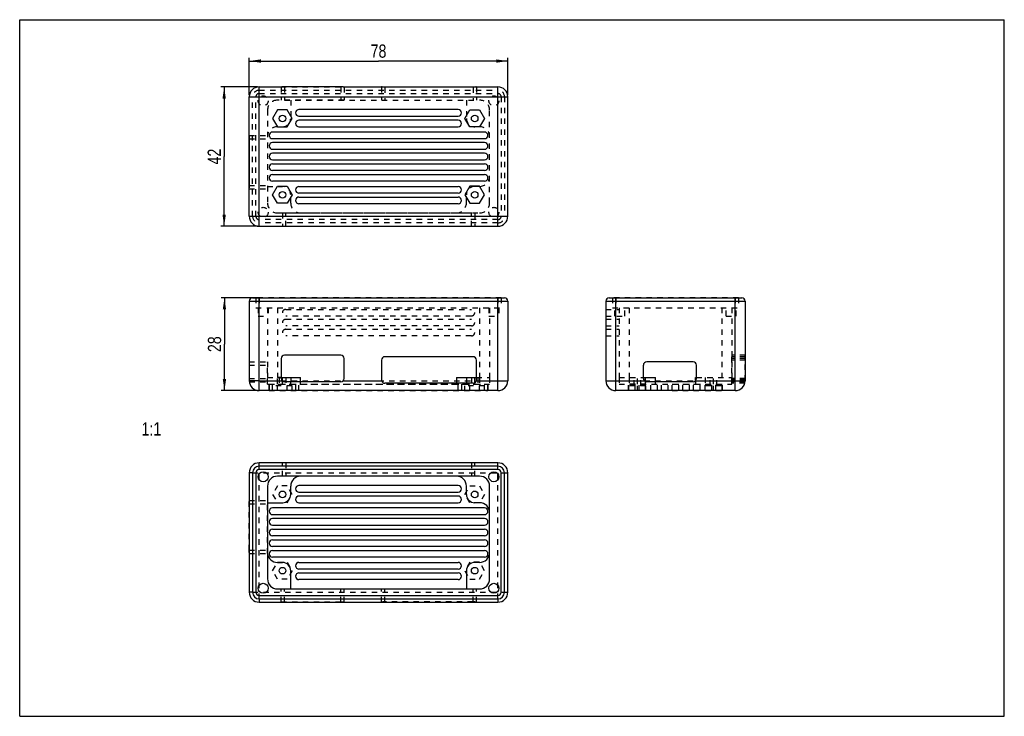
# Model space of a CAD drawing. Extents: x 0 to 297, y 0 to 210.
import ezdxf
from ezdxf.enums import TextEntityAlignment as Align

# ---------------------------------------------------------------- set-up
doc = ezdxf.new("R2010")
doc.units = 0
doc.header["$LTSCALE"] = 16.335
doc.linetypes.add('HIDDEN', pattern=[0.2, 0.1, -0.1])
doc.layers.get('0').update_dxf_attribs({"linetype": 'CONTINUOUS'})
doc.layers.add('3_ALL_AXES', color=7, linetype='CONTINUOUS')
doc.layers.add('7_ALL_FEATURES', color=7, linetype='CONTINUOUS')
doc.styles.get("Standard").update_dxf_attribs({"font": 'txt', "width": 0.8})
doc.dimstyles.get("Standard").update_dxf_attribs({"dimtxt": 2.5, "dimasz": 2.5, "dimexe": 1.25, "dimexo": 0.625, "dimtad": 1, "dimcen": 2.5, "dimazin": 3, "dimtfac": 1, "dimtmove": 0, "dimatfit": 3})

# ---------------------------------------------------------------- blocks, each defined once
blk = doc.blocks.new('_FILLED')
at = {"color": 0, "linetype": 'BYBLOCK'}
blk.add_solid([(0, 0), (-1, 0.143), (-1, -0.143)], dxfattribs=at)
blk = doc.blocks.new('*D0')
at = {"color": 2, "linetype": 'CONTINUOUS'}
for p, q in [((71.74, 126.17), (60.76, 126.17)), ((61.76, 126.17), (61.76, 112.17)), ((61.76, 98.17), (61.76, 112.17)), ((71.74, 98.17), (60.76, 98.17))]:
    blk.add_line(p, q, dxfattribs=at)
at = {"color": 2, "linetype": 'CONTINUOUS', "xscale": 3.5, "yscale": 3.5, "zscale": 3.5}
for p, rotation in [((61.76, 126.17), 90), ((61.76, 98.17), 270)]:
    blk.add_blockref('_FILLED', p, dxfattribs=dict(at, rotation=rotation))
at = {"color": 2, "linetype": 'CONTINUOUS', "width": 0.8}
blk.add_text('28', height=4, rotation=90, dxfattribs=at).set_placement((60.76, 112.17), align=Align.CENTER)
blk = doc.blocks.new('*D1')
at = {"color": 2, "linetype": 'CONTINUOUS'}
for p, q in [((71.74, 189.74), (60.68, 189.74)), ((61.68, 189.74), (61.68, 168.74)), ((61.68, 147.74), (61.68, 168.74)), ((71.74, 147.74), (60.68, 147.74))]:
    blk.add_line(p, q, dxfattribs=at)
at = {"color": 2, "linetype": 'CONTINUOUS', "xscale": 3.5, "yscale": 3.5, "zscale": 3.5}
for p, rotation in [((61.68, 189.74), 90), ((61.68, 147.74), 270)]:
    blk.add_blockref('_FILLED', p, dxfattribs=dict(at, rotation=rotation))
at = {"color": 2, "linetype": 'CONTINUOUS', "width": 0.8}
blk.add_text('42', height=4, rotation=90, dxfattribs=at).set_placement((60.68, 168.74), align=Align.CENTER)
blk = doc.blocks.new('*D2')
at = {"color": 2, "linetype": 'CONTINUOUS'}
for p, q in [((69.24, 187.24), (69.24, 198.54)), ((69.24, 197.54), (108.24, 197.54)), ((147.24, 197.54), (108.24, 197.54)), ((147.24, 187.24), (147.24, 198.54))]:
    blk.add_line(p, q, dxfattribs=at)
at = {"color": 2, "linetype": 'CONTINUOUS', "xscale": 3.5, "yscale": 3.5, "zscale": 3.5, "rotation": 180}
blk.add_blockref('_FILLED', (69.24, 197.54), dxfattribs=at)
at = {"color": 2, "linetype": 'CONTINUOUS', "xscale": 3.5, "yscale": 3.5, "zscale": 3.5}
blk.add_blockref('_FILLED', (147.24, 197.54), dxfattribs=at)
at = {"color": 2, "linetype": 'CONTINUOUS', "width": 0.8}
blk.add_text('78', height=4, dxfattribs=at).set_placement((108.24, 198.54), align=Align.CENTER)

msp = doc.modelspace()

# ---------------------------------------------------------------- linework, layer by layer
at = {"color": 7, "linetype": 'CONTINUOUS'}
for p, q in [((0, 0), (0, 210)), ((0, 210), (297, 210)), ((297, 0), (297, 210)), ((0, 0), (297, 0))]:
    msp.add_line(p, q, dxfattribs=at)
at = {"layer": '3_ALL_AXES', "color": 7, "linetype": 'CONTINUOUS'}
for p, q in [((72.244, 189.737), (79.109, 189.737)), ((79.487, 189.725), (79.245, 189.734)), ((97.439, 189.737), (79.263, 189.737)), ((79.851, 189.737), (79.851, 189.719)), ((96.851, 189.719), (79.851, 189.719)), ((96.851, 189.737), (96.851, 189.719)), ((97.593, 189.737), (109.169, 189.737)), ((132.244, 182.937), (84.244, 182.937)), ((84.244, 180.937), (132.244, 180.937)), ((132.244, 179.737), (84.244, 179.737)), ((140.244, 176.137), (76.244, 176.137)), ((84.244, 177.737), (132.244, 177.737)), ((76.244, 174.137), (140.244, 174.137)), ((140.244, 172.937), (76.244, 172.937)), ((76.244, 170.937), (140.244, 170.937)), ((140.244, 169.737), (76.244, 169.737)), ((76.244, 167.737), (140.244, 167.737)), ((84.244, 159.737), (132.244, 159.737)), ((132.244, 157.737), (84.244, 157.737)), ((84.244, 156.537), (132.244, 156.537)), ((132.244, 154.537), (84.244, 154.537)), ((78.851, 107.844), (78.851, 101.844)), ((96.851, 108.844), (79.851, 108.844)), ((97.851, 101.844), (97.851, 107.844)), ((72.244, 101.174), (79.109, 101.174)), ((97.593, 101.174), (109.169, 101.174)), ((96.851, 100.844), (79.851, 100.844)), ((144.244, 74.4), (72.244, 74.4)), ((71.244, 73.4), (71.244, 37.4)), ((138.744, 72.4), (77.744, 72.4)), ((145.244, 37.4), (145.244, 73.4)), ((74.744, 69.4), (74.744, 41.4)), ((132.244, 69.6), (84.244, 69.6)), ((141.744, 41.4), (141.744, 69.4)), ((84.244, 67.6), (132.244, 67.6)), ((132.244, 66.4), (84.244, 66.4)), ((84.244, 64.4), (132.244, 64.4)), ((76.244, 56.4), (140.244, 56.4)), ((140.244, 54.4), (76.244, 54.4)), ((76.244, 53.2), (140.244, 53.2)), ((140.244, 51.2), (76.244, 51.2)), ((76.244, 50), (140.244, 50)), ((140.244, 48), (76.244, 48)), ((84.244, 46.4), (132.244, 46.4)), ((132.244, 44.4), (84.244, 44.4)), ((84.244, 43.2), (132.244, 43.2)), ((132.244, 41.2), (84.244, 41.2)), ((72.244, 36.4), (144.244, 36.4)), ((77.744, 38.4), (138.744, 38.4))]:
    msp.add_line(p, q, dxfattribs=at)
at = {"layer": '3_ALL_AXES', "color": 8, "linetype": 'HIDDEN'}
for p, q in [((72.244, 187.737), (144.244, 187.737)), ((78.851, 189.737), (78.851, 185.737)), ((79.263, 189.737), (79.109, 189.737)), ((79.851, 189.719), (79.851, 185.737)), ((96.851, 189.719), (96.851, 185.737)), ((97.593, 189.737), (97.439, 189.737)), ((97.851, 189.737), (97.851, 185.737)), ((71.244, 150.737), (71.244, 186.737)), ((97.851, 185.737), (77.744, 185.737)), ((145.244, 186.737), (145.244, 150.737)), ((79.244, 151.737), (79.244, 147.737)), ((79.244, 151.737), (137.244, 151.737)), ((80.244, 147.737), (80.244, 151.737)), ((136.244, 147.737), (136.244, 151.737)), ((137.244, 151.737), (137.244, 147.737)), ((144.244, 149.737), (72.244, 149.737)), ((79.244, 147.737), (137.244, 147.737)), ((71.244, 126.174), (71.244, 123.174)), ((145.244, 126.174), (71.244, 126.174)), ((72.244, 126.174), (72.244, 123.174)), ((144.244, 126.174), (144.244, 123.174)), ((145.244, 126.174), (145.244, 123.174)), ((178.817, 126.174), (178.817, 123.174)), ((216.817, 126.174), (178.817, 126.174)), ((179.817, 126.174), (179.817, 123.174)), ((215.817, 126.174), (215.817, 123.174)), ((216.817, 126.174), (216.817, 123.174)), ((71.244, 123.174), (145.244, 123.174)), ((71.944, 123.174), (71.944, 120.674)), ((74.744, 123.174), (74.744, 102.174)), ((74.944, 123.174), (74.944, 120.674)), ((77.744, 123.174), (77.744, 102.174)), ((80.244, 122.674), (136.244, 122.674)), ((138.744, 123.174), (138.744, 102.174)), ((141.544, 123.174), (141.544, 120.674)), ((141.744, 123.174), (141.744, 102.174)), ((144.544, 123.174), (144.544, 120.674)), ((176.817, 122.674), (176.817, 120.674)), ((176.817, 122.674), (180.817, 122.674)), ((178.817, 123.174), (216.817, 123.174)), ((179.517, 120.674), (179.517, 123.174)), ((180.817, 123.174), (180.817, 102.174)), ((182.517, 120.674), (182.517, 123.174)), ((183.817, 123.174), (183.817, 102.174)), ((211.817, 123.174), (211.817, 102.174)), ((213.117, 120.674), (213.117, 123.174)), ((214.817, 123.174), (214.817, 100.844)), ((216.117, 120.674), (216.117, 123.174)), ((71.944, 120.674), (74.944, 120.674)), ((136.244, 120.674), (80.244, 120.674)), ((80.244, 119.674), (136.244, 119.674)), ((141.544, 120.674), (144.544, 120.674)), ((176.817, 120.674), (182.517, 120.674)), ((176.817, 119.674), (176.817, 117.674)), ((176.817, 119.674), (180.817, 119.674)), ((213.117, 120.674), (216.117, 120.674)), ((136.244, 117.674), (80.244, 117.674)), ((80.244, 116.674), (136.244, 116.674)), ((176.817, 117.674), (180.817, 117.674)), ((176.817, 116.674), (176.817, 114.674)), ((176.817, 116.674), (180.817, 116.674)), ((136.244, 114.674), (80.244, 114.674)), ((176.817, 114.674), (180.817, 114.674)), ((218.817, 108.844), (214.817, 108.844)), ((218.817, 107.844), (214.817, 107.844)), ((218.817, 101.174), (218.817, 108.844)), ((78.851, 102.174), (77.744, 102.174)), ((218.817, 101.844), (214.817, 101.844)), ((75.244, 100.174), (75.244, 98.174)), ((75.244, 100.174), (141.244, 100.174)), ((75.244, 98.174), (141.244, 98.174)), ((76.244, 98.174), (76.244, 100.174)), ((83.244, 100.174), (83.244, 98.174)), ((84.244, 98.174), (84.244, 100.174)), ((132.244, 98.174), (132.244, 100.174)), ((133.244, 100.174), (133.244, 98.174)), ((140.244, 98.174), (140.244, 100.174)), ((141.244, 100.174), (141.244, 98.174)), ((183.617, 98.174), (183.617, 100.174)), ((185.617, 100.174), (183.617, 100.174)), ((185.617, 98.174), (183.617, 98.174)), ((185.617, 98.174), (185.617, 100.174)), ((188.817, 100.174), (186.817, 100.174)), ((186.817, 98.174), (186.817, 100.174)), ((188.817, 98.174), (186.817, 98.174)), ((188.817, 98.174), (188.817, 100.174)), ((196.817, 100.174), (198.817, 100.174)), ((196.817, 98.174), (196.817, 100.174)), ((196.817, 98.174), (198.817, 98.174)), ((198.817, 98.174), (198.817, 100.174)), ((200.017, 100.174), (202.017, 100.174)), ((200.017, 98.174), (200.017, 100.174)), ((200.017, 98.174), (202.017, 98.174)), ((202.017, 98.174), (202.017, 100.174)), ((203.217, 100.174), (205.217, 100.174)), ((203.217, 98.174), (203.217, 100.174)), ((203.217, 98.174), (205.217, 98.174)), ((205.217, 98.174), (205.217, 100.174)), ((206.817, 100.174), (208.817, 100.174)), ((206.817, 98.174), (206.817, 100.174)), ((206.817, 98.174), (208.817, 98.174)), ((208.817, 98.174), (208.817, 100.174)), ((210.017, 100.174), (212.017, 100.174)), ((210.017, 98.174), (210.017, 100.174)), ((210.017, 98.174), (212.017, 98.174)), ((212.017, 98.174), (212.017, 100.174)), ((218.799, 100.844), (214.817, 100.844)), ((79.244, 72.4), (79.244, 76.4)), ((137.244, 76.4), (79.244, 76.4)), ((80.244, 76.4), (80.244, 72.4)), ((136.244, 76.4), (136.244, 72.4)), ((137.244, 72.4), (137.244, 76.4)), ((78.851, 34.4), (78.851, 38.4)), ((79.851, 34.4), (79.851, 38.4)), ((96.851, 34.4), (96.851, 38.4)), ((97.851, 34.4), (97.851, 38.4)), ((72.244, 34.4), (79.109, 34.4)), ((96.851, 34.418), (79.851, 34.418)), ((97.457, 34.403), (97.214, 34.412)), ((97.593, 34.4), (109.169, 34.4))]:
    msp.add_line(p, q, dxfattribs=at)
at = {"layer": '3_ALL_AXES', "color": 7, "linetype": 'CONTINUOUS'}
for points in [[(79.245, 189.734), (79.174, 189.736), (79.109, 189.737)], [(79.851, 189.719), (79.757, 189.719), (79.665, 189.721), (79.576, 189.723), (79.487, 189.725)], [(97.214, 189.725), (97.126, 189.723), (97.037, 189.721), (96.945, 189.719), (96.851, 189.719)], [(97.593, 189.737), (97.528, 189.736), (97.457, 189.734), (97.214, 189.725)]]:
    msp.add_lwpolyline(points, dxfattribs=at)
at = {"layer": '3_ALL_AXES', "color": 8, "linetype": 'HIDDEN'}
for points in [[(79.487, 34.412), (79.245, 34.403), (79.174, 34.401), (79.109, 34.4)], [(79.851, 34.418), (79.757, 34.418), (79.665, 34.416), (79.576, 34.414), (79.487, 34.412)], [(97.214, 34.412), (97.126, 34.414), (97.037, 34.416), (96.945, 34.418), (96.851, 34.418)], [(97.593, 34.4), (97.528, 34.401), (97.457, 34.403)]]:
    msp.add_lwpolyline(points, dxfattribs=at)
for centre in [(73.444, 185.537), (143.044, 185.537), (73.444, 151.937), (143.044, 151.937)]:
    msp.add_circle(centre, 1.5, dxfattribs=at)
at = {"layer": '3_ALL_AXES', "color": 7, "linetype": 'CONTINUOUS'}
for centre in [(73.444, 72.2), (143.044, 72.2), (73.444, 38.6), (143.044, 38.6)]:
    msp.add_circle(centre, 1.5, dxfattribs=at)
at = {"layer": '3_ALL_AXES', "color": 8, "linetype": 'HIDDEN'}
for centre, radius, start, end in [((72.244, 186.737), 1, 90, 180), ((144.244, 186.737), 1, 0, 90), ((72.244, 150.737), 1, 180, 270), ((144.244, 150.737), 1, 270, 360), ((80.244, 121.674), 1, 90, 270), ((136.244, 121.674), 1, 270, 90), ((80.244, 118.674), 1, 90, 270), ((136.244, 118.674), 1, 270, 90), ((80.244, 115.674), 1, 90, 270), ((136.244, 115.674), 1, 270, 90), ((215.817, 101.174), 3, 353.68468, 360)]:
    msp.add_arc(centre, radius, start, end, dxfattribs=at)
at = {"layer": '3_ALL_AXES', "color": 7, "linetype": 'CONTINUOUS'}
for centre, radius, start, end in [((84.244, 181.937), 1, 90, 270), ((132.244, 181.937), 1, 270, 90), ((84.244, 178.737), 1, 90, 270), ((132.244, 178.737), 1, 270, 90), ((76.244, 175.137), 1, 90, 270), ((140.244, 175.137), 1, 270, 90), ((76.244, 171.937), 1, 90, 270), ((140.244, 171.937), 1, 270, 90), ((76.244, 168.737), 1, 90, 270), ((140.244, 168.737), 1, 270, 90), ((84.244, 158.737), 1, 90, 270), ((132.244, 158.737), 1, 270, 90), ((84.244, 155.537), 1, 90, 270), ((132.244, 155.537), 1, 270, 90), ((79.851, 107.844), 1, 90, 180), ((96.851, 107.844), 1, 0, 90), ((79.851, 101.844), 1, 180, 270), ((96.851, 101.844), 1, 270, 360), ((72.244, 73.4), 1, 90, 180), ((144.244, 73.4), 1, 0, 90), ((77.744, 69.4), 3, 90, 180), ((138.744, 69.4), 3, 0, 90), ((84.244, 68.6), 1, 90, 270), ((132.244, 68.6), 1, 270, 90), ((84.244, 65.4), 1, 90, 270), ((132.244, 65.4), 1, 270, 90), ((76.244, 55.4), 1, 90, 270), ((140.244, 55.4), 1, 270, 90), ((76.244, 52.2), 1, 90, 270), ((140.244, 52.2), 1, 270, 90), ((76.244, 49), 1, 90, 270), ((140.244, 49), 1, 270, 90), ((84.244, 45.4), 1, 90, 270), ((132.244, 45.4), 1, 270, 90), ((84.244, 42.2), 1, 90, 270), ((132.244, 42.2), 1, 270, 90), ((77.744, 41.4), 3, 180, 270), ((138.744, 41.4), 3, 270, 360), ((72.244, 37.4), 1, 180, 270), ((144.244, 37.4), 1, 270, 360)]:
    msp.add_arc(centre, radius, start, end, dxfattribs=at)
at = {"layer": '7_ALL_FEATURES', "color": 7, "linetype": 'CONTINUOUS'}
for p, q in [((72.244, 147.737), (72.244, 189.737)), ((109.23, 189.737), (137.553, 189.737)), ((110.144, 189.737), (110.144, 189.635)), ((136.744, 189.635), (110.144, 189.635)), ((136.744, 189.737), (136.744, 189.635)), ((137.718, 189.737), (144.244, 189.737)), ((144.244, 147.737), (144.244, 189.737)), ((69.244, 174.768), (69.244, 186.737)), ((69.244, 186.737), (147.244, 186.737)), ((147.244, 150.737), (147.244, 186.737)), ((77.771, 182.787), (76.299, 180.237)), ((80.716, 182.787), (77.771, 182.787)), ((82.188, 180.237), (80.716, 182.787)), ((134.299, 180.237), (135.771, 182.787)), ((135.771, 182.787), (138.716, 182.787)), ((138.716, 182.787), (140.188, 180.237)), ((76.299, 180.237), (77.771, 177.687)), ((80.716, 177.687), (82.188, 180.237)), ((135.771, 177.687), (134.299, 180.237)), ((140.188, 180.237), (138.716, 177.687)), ((77.771, 177.687), (80.716, 177.687)), ((138.716, 177.687), (135.771, 177.687)), ((69.244, 159.845), (69.244, 174.554)), ((69.248, 174.561), (69.253, 174.401)), ((69.259, 174.054), (69.259, 160.054)), ((76.244, 166.537), (140.244, 166.537)), ((140.244, 164.537), (76.244, 164.537)), ((76.244, 163.337), (140.244, 163.337)), ((140.244, 161.337), (76.244, 161.337)), ((69.244, 150.737), (69.244, 159.34)), ((76.299, 157.237), (77.771, 159.787)), ((77.771, 159.787), (80.716, 159.787)), ((80.716, 159.787), (82.188, 157.237)), ((135.771, 159.787), (134.299, 157.237)), ((138.716, 159.787), (135.771, 159.787)), ((140.188, 157.237), (138.716, 159.787)), ((77.771, 154.687), (76.299, 157.237)), ((80.716, 154.687), (77.771, 154.687)), ((82.188, 157.237), (80.716, 154.687)), ((134.299, 157.237), (135.771, 154.687)), ((135.771, 154.687), (138.716, 154.687)), ((138.716, 154.687), (140.188, 157.237)), ((69.244, 150.737), (147.244, 150.737)), ((72.244, 147.737), (144.244, 147.737)), ((69.244, 125.174), (69.244, 101.174)), ((69.244, 125.174), (147.244, 125.174)), ((70.244, 126.174), (146.244, 126.174)), ((72.244, 98.174), (72.244, 126.174)), ((144.244, 98.174), (144.244, 126.174)), ((147.244, 125.174), (147.244, 101.174)), ((176.817, 125.174), (176.817, 101.174)), ((176.817, 125.174), (218.817, 125.174)), ((177.817, 126.174), (217.817, 126.174)), ((179.817, 98.174), (179.817, 126.174)), ((215.817, 98.174), (215.817, 126.174)), ((218.817, 125.174), (218.817, 101.174)), ((109.144, 107.399), (109.144, 101.399)), ((136.744, 108.399), (110.144, 108.399)), ((137.744, 101.399), (137.744, 107.399)), ((188.134, 101.874), (188.134, 105.874)), ((203.134, 106.874), (189.134, 106.874)), ((204.134, 101.874), (204.134, 105.874)), ((72.244, 101.174), (69.244, 101.174)), ((78.851, 102.174), (84.744, 102.174)), ((81.744, 102.174), (81.744, 100.844)), ((84.744, 100.844), (84.744, 102.174)), ((131.744, 102.174), (137.744, 102.174)), ((131.744, 102.174), (131.744, 100.399)), ((134.744, 102.174), (134.744, 100.399)), ((137.718, 101.174), (147.244, 101.174)), ((176.817, 101.174), (188.42, 101.174)), ((188.134, 102.174), (191.817, 102.174)), ((188.817, 100.925), (188.817, 102.174)), ((191.817, 100.874), (191.817, 102.174)), ((203.817, 102.174), (204.134, 102.174)), ((203.817, 101.143), (203.817, 102.174)), ((203.848, 101.174), (218.817, 101.174)), ((144.244, 98.174), (72.244, 98.174)), ((136.744, 100.399), (110.144, 100.399)), ((215.817, 98.174), (179.817, 98.174)), ((203.134, 100.874), (189.134, 100.874)), ((72.244, 75.4), (72.244, 76.4)), ((144.244, 76.4), (72.244, 76.4)), ((144.244, 75.4), (72.244, 75.4)), ((144.244, 75.4), (144.244, 76.4)), ((69.244, 73.4), (69.244, 37.4)), ((70.244, 73.4), (69.244, 73.4)), ((70.244, 73.4), (70.244, 37.4)), ((146.244, 73.4), (147.244, 73.4)), ((146.244, 37.4), (146.244, 73.4)), ((147.244, 37.4), (147.244, 73.4)), ((81.744, 66.9), (81.744, 69.4)), ((134.744, 66.9), (134.744, 69.4)), ((74.744, 64.4), (79.244, 64.4)), ((140.244, 62.8), (76.244, 62.8)), ((138.744, 64.4), (137.244, 64.4)), ((76.244, 60.8), (140.244, 60.8)), ((140.244, 59.6), (76.244, 59.6)), ((76.244, 57.6), (140.244, 57.6)), ((77.744, 46.4), (79.244, 46.4)), ((138.744, 46.4), (137.244, 46.4)), ((81.744, 38.4), (81.744, 43.9)), ((134.744, 43.9), (134.744, 38.4)), ((70.244, 37.4), (69.244, 37.4)), ((146.244, 37.4), (147.244, 37.4)), ((72.244, 35.4), (72.244, 34.4)), ((72.244, 35.4), (144.244, 35.4)), ((72.244, 34.4), (144.244, 34.4)), ((144.244, 35.4), (144.244, 34.4))]:
    msp.add_line(p, q, dxfattribs=at)
at = {"layer": '7_ALL_FEATURES', "color": 8, "linetype": 'HIDDEN'}
for p, q in [((72.244, 189.737), (109.23, 189.737)), ((72.244, 188.737), (144.244, 188.737)), ((109.144, 189.737), (109.144, 185.737)), ((110.144, 189.635), (110.144, 185.737)), ((136.744, 189.635), (136.744, 185.737)), ((137.553, 189.737), (137.718, 189.737)), ((137.744, 189.737), (137.744, 185.737)), ((70.244, 150.737), (70.244, 186.737)), ((79.851, 185.737), (138.744, 185.737)), ((81.744, 185.737), (81.744, 180.237)), ((134.744, 185.737), (134.744, 180.237)), ((146.244, 186.737), (146.244, 150.737)), ((74.744, 182.737), (74.744, 154.737)), ((141.744, 154.737), (141.744, 182.737)), ((77.744, 177.737), (79.244, 177.737)), ((138.744, 177.737), (137.244, 177.737)), ((69.244, 175.054), (74.744, 175.054)), ((69.244, 174.554), (69.244, 174.768)), ((69.244, 174.054), (74.744, 174.054)), ((69.244, 160.054), (74.744, 160.054)), ((69.244, 159.34), (69.244, 159.845)), ((69.244, 159.054), (74.744, 159.054)), ((74.744, 159.737), (79.244, 159.737)), ((138.744, 159.737), (137.244, 159.737)), ((81.744, 154.737), (81.744, 157.237)), ((134.744, 154.737), (134.744, 157.237)), ((77.744, 151.737), (138.744, 151.737)), ((144.244, 148.737), (72.244, 148.737)), ((218.817, 108.399), (214.817, 108.399)), ((214.817, 100.174), (214.817, 108.399)), ((218.817, 107.399), (214.817, 107.399)), ((69.244, 106.874), (74.744, 106.874)), ((69.244, 105.874), (74.744, 105.874)), ((74.744, 100.174), (74.744, 106.874)), ((69.244, 101.874), (74.744, 101.874)), ((72.244, 101.174), (137.718, 101.174)), ((74.744, 102.174), (78.851, 102.174)), ((77.744, 100.174), (77.744, 102.174)), ((78.244, 102.174), (78.244, 99.674)), ((79.244, 100.174), (79.244, 102.174)), ((80.244, 102.174), (80.244, 99.674)), ((136.244, 102.174), (136.244, 99.674)), ((137.244, 100.174), (137.244, 102.174)), ((137.744, 102.174), (141.744, 102.174)), ((138.244, 102.174), (138.244, 99.674)), ((138.744, 102.174), (138.744, 100.174)), ((141.744, 102.174), (141.744, 100.174)), ((180.817, 102.174), (180.817, 100.174)), ((180.817, 102.174), (188.134, 102.174)), ((183.817, 102.174), (183.817, 100.174)), ((185.317, 99.674), (185.317, 102.174)), ((186.317, 100.174), (186.317, 102.174)), ((187.317, 99.674), (187.317, 102.174)), ((188.42, 101.174), (203.848, 101.174)), ((203.817, 101.143), (203.817, 100.174)), ((204.134, 102.174), (214.817, 102.174)), ((206.817, 102.174), (206.817, 100.174)), ((208.317, 99.674), (208.317, 102.174)), ((209.317, 100.174), (209.317, 102.174)), ((210.317, 99.674), (210.317, 102.174)), ((218.817, 101.399), (214.817, 101.399)), ((69.259, 100.874), (74.744, 100.874)), ((74.744, 100.174), (141.744, 100.174)), ((75.244, 98.174), (75.244, 100.174)), ((76.244, 98.174), (76.244, 100.174)), ((76.299, 98.174), (76.299, 99.674)), ((82.188, 99.674), (76.299, 99.674)), ((77.771, 98.174), (77.771, 99.674)), ((80.716, 98.174), (80.716, 99.674)), ((81.744, 100.174), (81.744, 100.844)), ((82.188, 98.174), (82.188, 99.674)), ((84.744, 100.174), (84.744, 100.844)), ((131.744, 100.399), (131.744, 100.174)), ((140.188, 99.674), (134.299, 99.674)), ((134.299, 98.174), (134.299, 99.674)), ((134.744, 100.399), (134.744, 100.174)), ((135.771, 98.174), (135.771, 99.674)), ((138.716, 98.174), (138.716, 99.674)), ((140.188, 98.174), (140.188, 99.674)), ((140.244, 98.174), (140.244, 100.174)), ((141.244, 98.174), (141.244, 100.174)), ((180.817, 100.174), (214.817, 100.174)), ((183.767, 98.174), (183.767, 99.674)), ((188.867, 99.674), (183.767, 99.674)), ((186.317, 98.174), (186.317, 99.674)), ((188.817, 100.174), (188.817, 100.925)), ((188.867, 98.174), (188.867, 99.674)), ((190.417, 98.174), (190.417, 100.174)), ((191.817, 100.174), (191.817, 100.874)), ((192.417, 98.174), (192.417, 100.174)), ((193.617, 98.174), (193.617, 100.174)), ((195.617, 98.174), (195.617, 100.174)), ((211.867, 99.674), (206.767, 99.674)), ((206.767, 98.174), (206.767, 99.674)), ((209.317, 98.174), (209.317, 99.674)), ((211.867, 98.174), (211.867, 99.674)), ((218.715, 100.399), (214.817, 100.399)), ((72.244, 35.4), (72.244, 75.4)), ((144.244, 35.4), (144.244, 75.4)), ((70.244, 73.4), (146.244, 73.4)), ((77.771, 69.45), (76.299, 66.9)), ((80.716, 69.45), (77.771, 69.45)), ((82.188, 66.9), (80.716, 69.45)), ((134.299, 66.9), (135.771, 69.45)), ((135.771, 69.45), (138.716, 69.45)), ((138.716, 69.45), (140.188, 66.9)), ((76.299, 66.9), (77.771, 64.35)), ((80.716, 64.35), (82.188, 66.9)), ((135.771, 64.35), (134.299, 66.9)), ((140.188, 66.9), (138.716, 64.35)), ((69.244, 65.083), (74.744, 65.083)), ((69.244, 64.083), (74.744, 64.083)), ((69.253, 64.429), (69.248, 64.59)), ((69.259, 50.083), (69.259, 64.083)), ((74.744, 49.083), (74.744, 65.083)), ((77.771, 64.35), (80.716, 64.35)), ((138.716, 64.35), (135.771, 64.35)), ((69.244, 50.083), (74.744, 50.083)), ((69.244, 49.083), (74.744, 49.083)), ((76.299, 43.9), (77.771, 46.45)), ((77.771, 46.45), (80.716, 46.45)), ((80.716, 46.45), (82.188, 43.9)), ((135.771, 46.45), (134.299, 43.9)), ((138.716, 46.45), (135.771, 46.45)), ((140.188, 43.9), (138.716, 46.45)), ((77.771, 41.35), (76.299, 43.9)), ((82.188, 43.9), (80.716, 41.35)), ((134.299, 43.9), (135.771, 41.35)), ((138.716, 41.35), (140.188, 43.9)), ((80.716, 41.35), (77.771, 41.35)), ((135.771, 41.35), (138.716, 41.35)), ((70.244, 37.4), (146.244, 37.4)), ((78.851, 38.4), (96.851, 38.4)), ((109.144, 38.4), (137.744, 38.4)), ((109.144, 34.4), (109.144, 38.4)), ((110.144, 34.4), (110.144, 38.4)), ((136.744, 34.4), (136.744, 38.4)), ((137.744, 34.4), (137.744, 38.4)), ((136.744, 34.502), (110.144, 34.502))]:
    msp.add_line(p, q, dxfattribs=at)
at = {"layer": '7_ALL_FEATURES', "color": 7, "linetype": 'CONTINUOUS'}
for points in [[(109.551, 189.68), (109.416, 189.701), (109.357, 189.711), (109.305, 189.72), (109.26, 189.727), (109.223, 189.732), (109.192, 189.735), (109.169, 189.737)], [(110.144, 189.635), (110.054, 189.636), (109.966, 189.64), (109.877, 189.644), (109.791, 189.651), (109.706, 189.66), (109.626, 189.67), (109.551, 189.68)], [(137.53, 189.711), (137.407, 189.691), (137.337, 189.68), (137.261, 189.67), (137.181, 189.66), (137.096, 189.651), (137.009, 189.644), (136.921, 189.639), (136.832, 189.636), (136.744, 189.635)], [(137.718, 189.737), (137.695, 189.735), (137.664, 189.732), (137.627, 189.727), (137.582, 189.72), (137.53, 189.711)], [(69.244, 174.768), (69.245, 174.704), (69.248, 174.561)], [(69.253, 174.401), (69.255, 174.316), (69.257, 174.23), (69.258, 174.142), (69.259, 174.054)], [(69.248, 159.547), (69.246, 159.473), (69.244, 159.34)], [(69.259, 160.054), (69.258, 159.966), (69.257, 159.879), (69.255, 159.793), (69.253, 159.708), (69.248, 159.547)]]:
    msp.add_lwpolyline(points, dxfattribs=at)
at = {"layer": '7_ALL_FEATURES', "color": 8, "linetype": 'HIDDEN'}
for points in [[(69.248, 64.59), (69.245, 64.733), (69.244, 64.797)], [(69.259, 64.083), (69.258, 64.171), (69.257, 64.258), (69.255, 64.344), (69.253, 64.429)], [(69.244, 49.369), (69.246, 49.502), (69.248, 49.576)], [(69.248, 49.576), (69.253, 49.736), (69.255, 49.821), (69.257, 49.907), (69.258, 49.995), (69.259, 50.083)], [(109.357, 34.426), (109.305, 34.417), (109.26, 34.41), (109.223, 34.405), (109.192, 34.402), (109.169, 34.4)], [(110.144, 34.502), (110.054, 34.501), (109.966, 34.497), (109.877, 34.493), (109.791, 34.486), (109.706, 34.477), (109.626, 34.467), (109.551, 34.457), (109.48, 34.446), (109.357, 34.426)], [(137.337, 34.457), (137.261, 34.467), (137.181, 34.477), (137.096, 34.486), (137.009, 34.493), (136.921, 34.498), (136.832, 34.501), (136.744, 34.502)], [(137.664, 34.405), (137.627, 34.41), (137.582, 34.417), (137.53, 34.426), (137.472, 34.436), (137.337, 34.457)], [(137.718, 34.4), (137.695, 34.402), (137.664, 34.405)]]:
    msp.add_lwpolyline(points, dxfattribs=at)
at = {"layer": '7_ALL_FEATURES', "color": 7, "linetype": 'CONTINUOUS'}
for centre in [(79.244, 180.237), (137.244, 180.237), (79.244, 157.237), (137.244, 157.237), (79.244, 66.9), (137.244, 66.9), (79.244, 43.9), (137.244, 43.9)]:
    msp.add_circle(centre, 1, dxfattribs=at)
for centre, radius, start, end in [((72.244, 186.737), 3, 90, 180), ((144.244, 186.737), 3, 0, 90), ((76.244, 165.537), 1, 90, 270), ((140.244, 165.537), 1, 270, 90), ((76.244, 162.337), 1, 90, 270), ((140.244, 162.337), 1, 270, 90), ((72.244, 150.737), 3, 180, 270), ((144.244, 150.737), 3, 270, 360), ((70.244, 125.174), 1, 90, 180), ((146.244, 125.174), 1, 0, 90), ((177.817, 125.174), 1, 90, 180), ((217.817, 125.174), 1, 0, 90), ((110.144, 107.399), 1, 90, 180), ((136.744, 107.399), 1, 0, 90), ((189.134, 105.874), 1, 90, 180), ((203.134, 105.874), 1, 0, 90), ((72.244, 101.174), 3, 180, 270), ((110.144, 101.399), 1, 180, 270), ((136.744, 101.399), 1, 270, 360), ((144.244, 101.174), 3, 270, 360), ((179.817, 101.174), 3, 180, 270), ((189.134, 101.874), 1, 180, 270), ((203.134, 101.874), 1, 270, 360), ((215.817, 101.174), 3, 270, 360), ((72.244, 73.4), 3, 90, 180), ((72.244, 73.4), 2, 90, 180), ((144.244, 73.4), 3, 0, 90), ((144.244, 73.4), 2, 0, 90), ((84.744, 69.4), 3, 90, 180), ((131.744, 69.4), 3, 0, 90), ((79.244, 66.9), 2.5, 270, 360), ((137.244, 66.9), 2.5, 180, 270), ((76.244, 61.8), 1, 90, 270), ((138.744, 61.4), 3, 0, 90), ((140.244, 61.8), 1, 270, 90), ((76.244, 58.6), 1, 90, 270), ((140.244, 58.6), 1, 270, 90), ((77.744, 49.4), 3, 184.32531, 270), ((138.744, 49.4), 3, 270, 360), ((79.244, 43.9), 2.5, 0, 90), ((137.244, 43.9), 2.5, 90, 180), ((72.244, 37.4), 3, 180, 270), ((72.244, 37.4), 2, 180, 270), ((144.244, 37.4), 3, 270, 360), ((144.244, 37.4), 2, 270, 360)]:
    msp.add_arc(centre, radius, start, end, dxfattribs=at)
at = {"layer": '7_ALL_FEATURES', "color": 8, "linetype": 'HIDDEN'}
for centre, radius, start, end in [((72.244, 186.737), 2, 90, 180), ((144.244, 186.737), 2, 0, 90), ((77.744, 182.737), 3, 90, 180), ((138.744, 182.737), 3, 0, 90), ((79.244, 180.237), 2.5, 270, 360), ((137.244, 180.237), 2.5, 180, 270), ((77.744, 174.737), 3, 90, 180), ((138.744, 174.737), 3, 0, 90), ((138.744, 162.737), 3, 270, 360), ((79.244, 157.237), 2.5, 0, 90), ((137.244, 157.237), 2.5, 90, 180), ((77.744, 154.737), 3, 180, 270), ((84.744, 154.737), 3, 180, 270), ((131.744, 154.737), 3, 270, 360), ((138.744, 154.737), 3, 270, 360), ((72.244, 150.737), 2, 180, 270), ((144.244, 150.737), 2, 270, 360), ((77.744, 49.4), 3, 180, 184.32531)]:
    msp.add_arc(centre, radius, start, end, dxfattribs=at)

# ---------------------------------------------------------------- texts
at = {"color": 2, "linetype": 'CONTINUOUS', "width": 0.8}
msp.add_text('1:1', height=4, dxfattribs=at).set_placement((42.708, 84.648), align=Align.RIGHT)

# ---------------------------------------------------------------- dimensions: what is measured, and where the dimension line sits
at = {"color": 2, "linetype": 'CONTINUOUS'}
dim = msp.add_linear_dim(base=(147.244, 197.536), p1=(69.244, 186.737), p2=(147.244, 186.737), dimstyle='Standard', dxfattribs=at)
dim.commit()
dim.dimension.update_dxf_attribs({"geometry": '*D2', "text_midpoint": (108.344, 197.536), "dimtype": 128})
for base, p1, p2, picture, middle in [((61.68, 147.737), (72.244, 189.737), (72.244, 147.737), '*D1', (61.68, 168.737)), ((61.765, 98.174), (72.244, 126.174), (72.244, 98.174), '*D0', (61.765, 112.274))]:
    dim = msp.add_linear_dim(base=base, p1=p1, p2=p2, angle=270, dimstyle='Standard', dxfattribs=at)
    dim.commit()
    dim.dimension.update_dxf_attribs({"geometry": picture, "text_midpoint": middle, "dimtype": 128})

doc.saveas('drawing.dxf')
